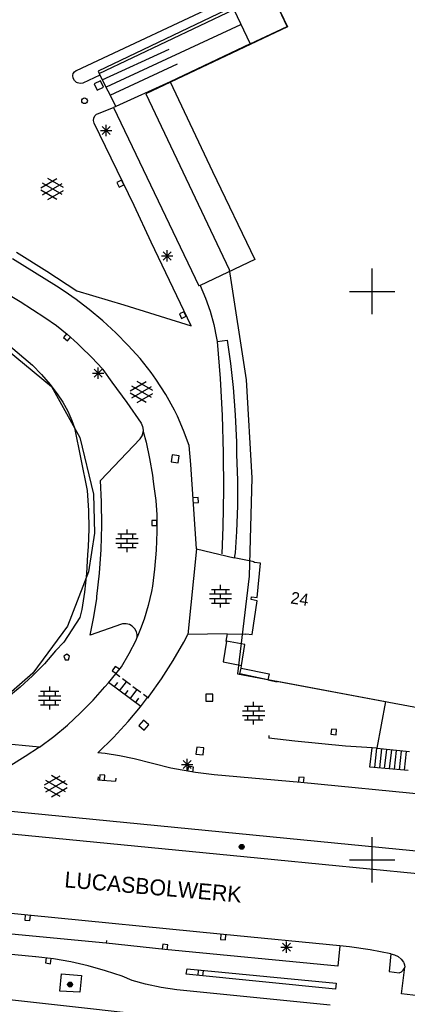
# Model space of a CAD drawing. Header units: millimetres. Extents: x 135944 to 142000, y 454200 to 456692.
# Tile 126 of 153: x 137169 to 137203, y 456087 to 456174. Entities that reach past the tile are written whole.
import ezdxf
from ezdxf.enums import TextEntityAlignment as Align

# ---------------------------------------------------------------- set-up
doc = ezdxf.new("R2010")
doc.units = ezdxf.units.MM
for name, color, linetype in [('TotaalGBKN2013_Bistad', 251, 'Continuous'), ('TotaalGBKN2013X$0$Contouren', 251, 'Continuous'), ('TotaalGBKN2013X$0$Xref', 251, 'Continuous')]:
    doc.layers.add(name, color=color, linetype=linetype)
doc.styles.add('TotaalGBKN2013X$0$GBKN binnenstad 2009$0$Standard', font='txt')

# ---------------------------------------------------------------- blocks, each defined once
blk = doc.blocks.new('TotaalGBKN2013X$0$GBKN binnenstad 2009')
at = {"layer": 'TotaalGBKN2013_Bistad'}
for p, q in [((137173992, 456169416), (137187621, 456175846)), ((137192541, 456173305), (137191092, 456176368)), ((137187747, 456175019), (137175906, 456169367)), ((137175991, 456169161), (137187851, 456174794)), ((137187851, 456174794), (137189270, 456171760)), ((137176629, 456167978), (137188465, 456173482)), ((137189270, 456171760), (137192541, 456173305)), ((137189270, 456171760), (137182247, 456168445)), ((137176264, 456168618), (137182156, 456171308)), ((137176953, 456167258), (137182893, 456170009)), ((137173688, 456168985), (137173720, 456169167)), ((137173688, 456168984), (137173688, 456168985)), ((137173724, 456168747), (137173688, 456168984)), ((137173720, 456169167), (137173826, 456169320)), ((137173835, 456168535), (137173724, 456168747)), ((137173826, 456169320), (137173985, 456169414)), ((137173985, 456169414), (137173992, 456169416)), ((137176055, 456169030), (137174569, 456168327)), ((137175906, 456169367), (137175991, 456169161)), ((137175991, 456169161), (137176055, 456169030)), ((137176055, 456169030), (137177454, 456166268)), ((137174009, 456168371), (137173835, 456168535)), ((137174086, 456168338), (137174009, 456168371)), ((137174326, 456168293), (137174086, 456168338)), ((137174569, 456168327), (137174326, 456168293)), ((137176123, 456168518), (137175562, 456168253)), ((137175562, 456168253), (137175827, 456167692)), ((137175827, 456167692), (137176388, 456167957)), ((137176388, 456167957), (137176123, 456168518)), ((137182247, 456168445), (137177454, 456166268)), ((137182247, 456168445), (137185970, 456160549)), ((137175860, 456165629), (137177270, 456166185)), ((137177454, 456166268), (137177270, 456166185)), ((137177270, 456166185), (137184751, 456150504)), ((137175516, 456165236), (137175612, 456165432)), ((137175612, 456165432), (137175771, 456165582)), ((137175771, 456165582), (137175860, 456165629)), ((137175498, 456165018), (137175516, 456165236)), ((137175558, 456164808), (137175498, 456165018)), ((137179063, 456157545), (137175558, 456164808)), ((137176271, 456163791), (137176979, 456164499)), ((137176979, 456163791), (137176271, 456164499)), ((137176625, 456163645), (137176625, 456164645)), ((137176125, 456164145), (137177125, 456164145)), ((137185970, 456160549), (137189675, 456152793)), ((137170864, 456159113), (137172266, 456159922)), ((137171001, 456158500), (137172734, 456159499)), ((137172734, 456158511), (137171002, 456159513)), ((137172864, 456159130), (137171478, 456159931)), ((137177960, 456159769), (137177555, 456159574)), ((137177555, 456159574), (137177750, 456159169)), ((137177750, 456159169), (137178155, 456159364)), ((137178155, 456159364), (137177960, 456159769)), ((137172265, 456158090), (137170864, 456158899)), ((137171478, 456158081), (137172864, 456158881)), ((137180560, 456154333), (137179063, 456157545)), ((137182840, 456149622), (137180560, 456154333)), ((137168736, 456153456), (137171396, 456151775)), ((137181629, 456152762), (137182337, 456153470)), ((137182337, 456152762), (137181629, 456153470)), ((137181983, 456152616), (137181983, 456153616)), ((137172237, 456150452), (137168387, 456152855)), ((137181483, 456153116), (137182483, 456153116)), ((137189675, 456152793), (137184867, 456150533)), ((137171396, 456151775), (137174023, 456150045)), ((137200000, 456150000), (137200000, 456152000)), ((137184867, 456150533), (137184751, 456150504)), ((137184867, 456150533), (137185343, 456149411)), ((137166853, 456150441), (137169051, 456149107)), ((137172928, 456150024), (137172237, 456150452)), ((137173985, 456149293), (137172928, 456150024)), ((137174023, 456150045), (137178159, 456148808)), ((137198000, 456150000), (137200000, 456150000)), ((137200000, 456150000), (137202000, 456150000)), ((137200000, 456148000), (137200000, 456150000)), ((137169051, 456149107), (137171206, 456147704)), ((137174995, 456148497), (137173985, 456149293)), ((137178159, 456148808), (137184086, 456146982)), ((137184086, 456146982), (137182840, 456149622)), ((137185343, 456149411), (137185744, 456148261)), ((137175128, 456148394), (137174995, 456148497)), ((137176325, 456147406), (137175128, 456148394)), ((137183454, 456148216), (137183049, 456148021)), ((137183049, 456148021), (137183244, 456147616)), ((137183649, 456147811), (137183454, 456148216)), ((137185744, 456148261), (137186068, 456147086)), ((137171206, 456147704), (137172240, 456146997)), ((137177471, 456146358), (137176325, 456147406)), ((137183244, 456147616), (137183649, 456147811)), ((137186068, 456147086), (137186315, 456145893)), ((137172240, 456146997), (137173187, 456146236)), ((137173154, 456146297), (137172869, 456145949)), ((137173187, 456146236), (137174081, 456145414)), ((137178560, 456145253), (137177471, 456146358)), ((137172869, 456145949), (137173217, 456145664)), ((137173217, 456145664), (137173502, 456146012)), ((137174081, 456145414), (137174344, 456145151)), ((137186315, 456145893), (137186364, 456145595)), ((137186358, 456145587), (137186623, 456142334)), ((137186364, 456145595), (137187263, 456145726)), ((137187263, 456145726), (137187552, 456143646)), ((137168036, 456145304), (137170125, 456143513)), ((137174344, 456145151), (137175340, 456144200)), ((137179592, 456144093), (137178560, 456145253)), ((137175340, 456144200), (137176278, 456143192)), ((137180562, 456142881), (137179592, 456144093)), ((137187552, 456143646), (137187788, 456141560)), ((137170125, 456143513), (137170933, 456142690)), ((137175420, 456142809), (137176420, 456142809)), ((137175566, 456142455), (137176274, 456143163)), ((137176274, 456142455), (137175566, 456143163)), ((137175920, 456142309), (137175920, 456143309)), ((137176278, 456143192), (137176333, 456143130)), ((137176333, 456143130), (137177121, 456142011)), ((137180987, 456142271), (137180562, 456142881)), ((137170933, 456142690), (137171682, 456141812)), ((137177121, 456142011), (137178429, 456140221)), ((137178730, 456141262), (137180132, 456142071)), ((137180730, 456141279), (137179344, 456142080)), ((137181845, 456140934), (137180987, 456142271)), ((137186623, 456142334), (137186809, 456139076)), ((137171682, 456141812), (137172295, 456140992)), ((137180131, 456140239), (137178730, 456141048)), ((137178867, 456140649), (137180600, 456141648)), ((137180600, 456140660), (137178868, 456141662)), ((137179344, 456140230), (137180730, 456141030)), ((137187788, 456141560), (137187964, 456139159)), ((137172295, 456140992), (137172801, 456140246)), ((137172801, 456140246), (137173238, 456139458)), ((137178429, 456140221), (137179694, 456138401)), ((137182635, 456139556), (137181845, 456140934)), ((137173238, 456139458), (137173604, 456138634)), ((137182880, 456139040), (137182635, 456139556)), ((137173604, 456138634), (137173832, 456137990)), ((137183426, 456137762), (137182880, 456139040)), ((137186809, 456139076), (137186914, 456135815)), ((137187964, 456139159), (137188061, 456136754)), ((137173832, 456137990), (137174930, 456132488)), ((137179694, 456138401), (137179820, 456138116)), ((137179775, 456137304), (137179865, 456137609)), ((137179820, 456138116), (137179870, 456137809)), ((137179865, 456137609), (137179876, 456137691)), ((137179870, 456137809), (137179870, 456137751)), ((137179870, 456137751), (137179876, 456137691)), ((137179876, 456137691), (137180117, 456136751)), ((137183897, 456136455), (137183426, 456137762)), ((137176123, 456133374), (137179612, 456137031)), ((137179612, 456137031), (137179775, 456137304)), ((137180117, 456136751), (137180437, 456135295)), ((137188061, 456136754), (137188078, 456135668)), ((137184061, 456134780), (137183897, 456136455)), ((137186914, 456135815), (137186939, 456132551)), ((137180437, 456135295), (137180679, 456133824)), ((137182424, 456135633), (137182336, 456135019)), ((137182336, 456135019), (137182950, 456134931)), ((137183038, 456135545), (137182424, 456135633)), ((137182950, 456134931), (137183038, 456135545)), ((137188078, 456135668), (137188157, 456133404)), ((137184566, 456127352), (137184061, 456134780)), ((137176208, 456131492), (137176123, 456133374)), ((137180679, 456133824), (137180747, 456133285)), ((137180747, 456133285), (137180815, 456132848)), ((137188157, 456133404), (137188157, 456131139)), ((137174930, 456132488), (137175055, 456130738)), ((137180815, 456132848), (137180980, 456131601)), ((137186939, 456132551), (137186885, 456129288)), ((137176225, 456129403), (137176208, 456131492)), ((137180980, 456131601), (137181066, 456130346)), ((137184693, 456131877), (137184244, 456131844)), ((137184726, 456131428), (137184693, 456131877)), ((137175055, 456130738), (137175080, 456129130)), ((137184277, 456131395), (137184726, 456131428)), ((137188157, 456131139), (137188076, 456128875)), ((137181072, 456129855), (137180622, 456129855)), ((137180622, 456129855), (137180622, 456129405)), ((137181066, 456130346), (137181078, 456129867)), ((137181078, 456129867), (137181071, 456128891)), ((137181072, 456129405), (137181072, 456129855)), ((137175080, 456129130), (137175025, 456127523)), ((137176163, 456127315), (137176225, 456129403)), ((137178446, 456128672), (137178446, 456129072)), ((137180622, 456129405), (137181072, 456129405)), ((137181071, 456128891), (137181014, 456127234)), ((137186885, 456129288), (137186795, 456126916)), ((137177466, 456128272), (137179426, 456128272)), ((137177646, 456128672), (137179246, 456128672)), ((137177946, 456128272), (137177946, 456128672)), ((137178446, 456127872), (137178446, 456128272)), ((137178946, 456128272), (137178946, 456128672)), ((137188076, 456128875), (137187949, 456127003)), ((137175025, 456127523), (137174979, 456126867)), ((137176021, 456125230), (137176163, 456127315)), ((137177466, 456127872), (137179426, 456127872)), ((137177646, 456127472), (137179246, 456127472)), ((137177946, 456127472), (137177946, 456127872)), ((137178446, 456127072), (137178446, 456127472)), ((137178946, 456127472), (137178946, 456127872)), ((137181014, 456127234), (137180877, 456125583)), ((137184566, 456127352), (137183794, 456119820)), ((137184566, 456127352), (137187881, 456126577)), ((137174979, 456126867), (137174878, 456125198)), ((137187949, 456127003), (137187881, 456126577)), ((137189626, 456126202), (137187881, 456126577)), ((137180877, 456125583), (137180681, 456124070)), ((137189611, 456126157), (137189626, 456126202)), ((137190196, 456126088), (137189611, 456126157)), ((137189903, 456123083), (137190196, 456126088)), ((137174878, 456125198), (137174697, 456123536)), ((137175799, 456123153), (137176021, 456125230)), ((137180681, 456124070), (137180596, 456123604)), ((137185864, 456123794), (137187464, 456123794)), ((137186164, 456123394), (137186164, 456123794)), ((137186664, 456123794), (137186664, 456124194)), ((137187164, 456123394), (137187164, 456123794)), ((137174697, 456123536), (137174462, 456122022)), ((137175528, 456121376), (137175780, 456123004)), ((137175780, 456123004), (137175799, 456123153)), ((137180596, 456123604), (137180308, 456122384)), ((137185684, 456123394), (137187644, 456123394)), ((137185684, 456122994), (137187644, 456122994)), ((137186164, 456122594), (137186164, 456122994)), ((137186664, 456122994), (137186664, 456123394)), ((137187164, 456122594), (137187164, 456122994)), ((137189349, 456122912), (137189389, 456123127)), ((137189884, 456122793), (137189349, 456122912)), ((137189389, 456123127), (137189903, 456123083)), ((137174462, 456122022), (137174308, 456121312)), ((137180308, 456122384), (137179944, 456121186)), ((137185864, 456122594), (137187464, 456122594)), ((137186664, 456122194), (137186664, 456122594)), ((137189437, 456119817), (137189884, 456122793)), ((137174308, 456121312), (137172893, 456119164)), ((137175197, 456119763), (137175528, 456121376)), ((137179944, 456121186), (137179629, 456120326)), ((137177953, 456120743), (137175197, 456119763)), ((137178057, 456120763), (137177953, 456120743)), ((137178358, 456120768), (137178057, 456120763)), ((137178650, 456120693), (137178358, 456120768)), ((137178911, 456120544), (137178650, 456120693)), ((137179125, 456120332), (137178911, 456120544)), ((137179275, 456120071), (137179125, 456120332)), ((137179629, 456120326), (137179327, 456119600)), ((137179241, 456119331), (137179276, 456119406)), ((137179331, 456119839), (137179275, 456120071)), ((137179276, 456119406), (137179327, 456119600)), ((137179327, 456119600), (137179331, 456119839)), ((137183439, 456119162), (137183794, 456119820)), ((137187262, 456119872), (137183794, 456119820)), ((137187262, 456119872), (137187124, 456119237)), ((137187262, 456119872), (137188892, 456119851)), ((137188892, 456119851), (137188907, 456119881)), ((137188907, 456119881), (137189437, 456119817)), ((137172893, 456119164), (137172171, 456118381)), ((137178639, 456118140), (137179241, 456119331)), ((137182494, 456117529), (137183439, 456119162)), ((137187183, 456119227), (137186894, 456117421)), ((137187124, 456119237), (137187183, 456119227)), ((137188819, 456118941), (137187183, 456119227)), ((137188511, 456117112), (137188819, 456118941)), ((137172171, 456118381), (137171184, 456117259)), ((137173141, 456118092), (137172891, 456117910)), ((137172891, 456117910), (137172995, 456117592)), ((137173391, 456117910), (137173141, 456118092)), ((137173288, 456117592), (137173391, 456117910)), ((137177967, 456116986), (137178639, 456118140)), ((137171184, 456117259), (137170139, 456116191)), ((137172995, 456117592), (137173288, 456117592)), ((137177401, 456117010), (137177154, 456116634)), ((137177777, 456116763), (137177401, 456117010)), ((137177461, 456116351), (137177967, 456116986)), ((137181481, 456115937), (137182494, 456117529)), ((137186894, 456117421), (137188511, 456117112)), ((137188378, 456116358), (137188472, 456116865)), ((137188472, 456116865), (137188511, 456117112)), ((137188472, 456116865), (137190936, 456116370)), ((137170139, 456116191), (137169038, 456115181)), ((137176812, 456115588), (137177461, 456116351)), ((137177154, 456116634), (137177531, 456116387)), ((137177810, 456116092), (137177461, 456116351)), ((137178740, 456115402), (137178042, 456115920)), ((137180401, 456114389), (137181481, 456115937)), ((137190838, 456115826), (137188378, 456116358)), ((137190936, 456116370), (137190838, 456115826)), ((137169038, 456115181), (137167885, 456114231)), ((137171649, 456114838), (137171649, 456115238)), ((137175462, 456114040), (137176502, 456115213)), ((137176502, 456115213), (137176812, 456115588)), ((137179655, 456113478), (137176805, 456115593)), ((137177330, 456115203), (137177628, 456115604)), ((137177795, 456114858), (137178391, 456115661)), ((137179670, 456114712), (137178972, 456115230)), ((137190838, 456115826), (137191642, 456115656)), ((137191642, 456115656), (137191662, 456115721)), ((137191662, 456115721), (137201158, 456113941)), ((137170669, 456114438), (137172629, 456114438)), ((137170849, 456114838), (137172449, 456114838)), ((137171149, 456114438), (137171149, 456114838)), ((137171649, 456114038), (137171649, 456114438)), ((137172149, 456114438), (137172149, 456114838)), ((137178260, 456114513), (137178558, 456114914)), ((137178725, 456114168), (137179321, 456114971)), ((137179190, 456113823), (137179488, 456114224)), ((137179645, 456113473), (137180251, 456114281)), ((137180251, 456114281), (137179902, 456114540)), ((137180251, 456114281), (137180297, 456114247)), ((137180297, 456114247), (137180401, 456114389)), ((137185378, 456114586), (137185368, 456113966)), ((137185998, 456114576), (137185378, 456114586)), ((137185988, 456113956), (137185998, 456114576)), ((137170669, 456114038), (137172629, 456114038)), ((137170849, 456113638), (137172449, 456113638)), ((137171149, 456113638), (137171149, 456114038)), ((137171649, 456113238), (137171649, 456113638)), ((137172149, 456113638), (137172149, 456114038)), ((137174364, 456112921), (137175462, 456114040)), ((137178542, 456112174), (137179645, 456113473)), ((137185368, 456113966), (137185988, 456113956)), ((137188776, 456113513), (137190376, 456113513)), ((137189076, 456113113), (137189076, 456113513)), ((137189576, 456113513), (137189576, 456113913)), ((137190076, 456113113), (137190076, 456113513)), ((137201158, 456113941), (137200414, 456109827)), ((137173211, 456111860), (137174364, 456112921)), ((137188596, 456113113), (137190556, 456113113)), ((137188596, 456112713), (137190556, 456112713)), ((137189076, 456112313), (137189076, 456112713)), ((137189576, 456112713), (137189576, 456113113)), ((137190076, 456112313), (137190076, 456112713)), ((137170749, 456109921), (137146191, 456112301)), ((137172005, 456110859), (137173211, 456111860)), ((137177245, 456110765), (137178542, 456112174)), ((137179894, 456112284), (137179491, 456111813)), ((137179491, 456111813), (137179962, 456111410)), ((137180365, 456111881), (137179894, 456112284)), ((137179962, 456111410), (137180365, 456111881)), ((137188776, 456112313), (137190376, 456112313)), ((137189576, 456111913), (137189576, 456112313)), ((137170749, 456109921), (137172005, 456110859)), ((137175891, 456109411), (137177245, 456110765)), ((137190925, 456110950), (137190901, 456110701)), ((137193211, 456110431), (137190901, 456110701)), ((137196414, 456111499), (137196379, 456111050)), ((137196379, 456111050), (137196828, 456111015)), ((137196863, 456111464), (137196414, 456111499)), ((137196828, 456111015), (137196863, 456111464)), ((137170749, 456109921), (137169503, 456109084)), ((137184576, 456109913), (137184511, 456109296)), ((137185193, 456109848), (137184576, 456109913)), ((137185128, 456109231), (137185193, 456109848)), ((137197651, 456109991), (137193211, 456110431)), ((137199986, 456109871), (137197651, 456109991)), ((137199792, 456108171), (137199986, 456109871)), ((137200414, 456109827), (137199986, 456109871)), ((137169503, 456109084), (137168218, 456108308)), ((137176517, 456109348), (137175891, 456109411)), ((137177796, 456109159), (137176517, 456109348)), ((137179061, 456108891), (137177796, 456109159)), ((137184511, 456109296), (137185128, 456109231)), ((137200225, 456108122), (137200419, 456109822)), ((137200414, 456109827), (137203280, 456109524)), ((137200660, 456108090), (137200852, 456109773)), ((137201095, 456108049), (137201286, 456109723)), ((137201529, 456108009), (137201719, 456109674)), ((137201963, 456107968), (137202152, 456109625)), ((137202398, 456107927), (137202586, 456109575)), ((137202832, 456107887), (137203019, 456109526)), ((137182291, 456108081), (137179061, 456108891)), ((137183241, 456108402), (137184241, 456108402)), ((137183387, 456108048), (137184095, 456108756)), ((137184095, 456108048), (137183387, 456108756)), ((137183741, 456107902), (137183741, 456108902)), ((137183845, 456108239), (137183774, 456107795)), ((137184290, 456108168), (137183845, 456108239)), ((137184219, 456107724), (137184290, 456108168)), ((137203160, 456107855), (137199792, 456108171)), ((137171178, 456106593), (137172580, 456107402)), ((137173178, 456106610), (137171792, 456107411)), ((137175906, 456107299), (137175880, 456107050)), ((137176046, 456107493), (137176016, 456107044)), ((137176495, 456107464), (137176046, 456107493)), ((137176465, 456107015), (137176495, 456107464)), ((137182808, 456107974), (137182291, 456108081)), ((137184459, 456107688), (137182808, 456107974)), ((137186121, 456107481), (137184459, 456107688)), ((137193741, 456106811), (137186121, 456107481)), ((137193560, 456107277), (137193518, 456106829)), ((137194008, 456107235), (137193560, 456107277)), ((137193966, 456106787), (137194008, 456107235)), ((137143731, 456106701), (137210191, 456100171)), ((137172579, 456105570), (137171178, 456106379)), ((137171315, 456105980), (137173048, 456106979)), ((137173048, 456105991), (137171316, 456106993)), ((137175880, 456107050), (137177440, 456106940)), ((137177464, 456107189), (137177440, 456106940)), ((137212601, 456104961), (137193741, 456106811)), ((137171792, 456105561), (137173178, 456106361)), ((137191405.5, 456100000), (137146271, 456104411)), ((137200000, 456100000), (137200000, 456102000)), ((137203981, 456098771), (137191405.5, 456100000)), ((137198000, 456100000), (137200000, 456100000)), ((137198000, 456100000), (137200000, 456100000)), ((137200000, 456100000), (137202000, 456100000)), ((137200000, 456100000), (137202000, 456100000)), ((137200000, 456098000), (137200000, 456100000)), ((137169721, 456095131), (137164531, 456095661)), ((137169500, 456095158), (137169455, 456094711)), ((137186921, 456093431), (137169721, 456095131)), ((137169903, 456094666), (137169948, 456095113)), ((137176601, 456092671), (137160451, 456094241)), ((137169455, 456094711), (137169903, 456094666)), ((137186699, 456093458), (137186656, 456093010)), ((137197171, 456092441), (137186921, 456093431)), ((137187103, 456092966), (137187147, 456093414)), ((137170391, 456091481), (137159431, 456092561)), ((137181761, 456092121), (137176601, 456092671)), ((137176628, 456092920), (137176602, 456092671)), ((137181581, 456092590), (137181536, 456092142)), ((137182029, 456092544), (137181581, 456092590)), ((137181984, 456092097), (137182029, 456092544)), ((137186656, 456093010), (137187103, 456092966)), ((137192107, 456091968), (137192815, 456092676)), ((137192815, 456091968), (137192107, 456092676)), ((137192461, 456091822), (137192461, 456092822)), ((137196975, 456090659), (137181761, 456092121)), ((137191961, 456092322), (137192961, 456092322)), ((137197171, 456092441), (137196975, 456090659)), ((137198020, 456092344), (137197171, 456092441)), ((137199832, 456092077), (137198020, 456092344)), ((137201631, 456091731), (137199832, 456092077)), ((137201631, 456091731), (137201488, 456090191)), ((137201631, 456091731), (137201971, 456091650)), ((137201971, 456091650), (137202284, 456091495)), ((137170428, 456091477), (137170391, 456091481)), ((137171978, 456091291), (137170428, 456091477)), ((137171341, 456091384), (137171274, 456090939)), ((137171274, 456090939), (137171718, 456090871)), ((137171718, 456090871), (137171786, 456091316)), ((137173516, 456091025), (137171978, 456091291)), ((137175039, 456090681), (137173516, 456091025)), ((137202284, 456091495), (137202554, 456091272)), ((137202554, 456091272), (137202766, 456090994)), ((137202766, 456090994), (137202791, 456090951)), ((137202791, 456090951), (137202855, 456090769)), ((137172531, 456088465), (137172677, 456089995)), ((137172677, 456089995), (137174432, 456089839)), ((137176542, 456090259), (137175039, 456090681)), ((137178021, 456089761), (137176542, 456090259)), ((137183661, 456089951), (137183731, 456090431)), ((137196781, 456088641), (137183661, 456089951)), ((137183731, 456090431), (137196831, 456089151)), ((137184712, 456090290), (137184666, 456089842)), ((137185159, 456090244), (137184712, 456090290)), ((137185113, 456089796), (137185159, 456090244)), ((137201488, 456090191), (137202371, 456090061)), ((137202371, 456090061), (137202576, 456090142)), ((137202576, 456090142), (137202739, 456090291)), ((137202581, 456088211), (137202859, 456090577)), ((137202739, 456090291), (137202839, 456090487)), ((137202839, 456090487), (137202859, 456090577)), ((137202855, 456090769), (137202859, 456090577)), ((137174432, 456089839), (137174285, 456088359)), ((137178901, 456089401), (137178021, 456089761)), ((137180084, 456089076), (137178901, 456089401)), ((137181450, 456088779), (137180084, 456089076)), ((137196831, 456089151), (137196781, 456088641)), ((137174285, 456088359), (137172531, 456088465)), ((137182831, 456088561), (137181450, 456088779)), ((137196311, 456087211), (137182831, 456088561)), ((137205191, 456087901), (137202581, 456088211))]:
    blk.add_line(p, q, dxfattribs=at)
for centre, radius in [((137174713, 456166763), 250), ((137188531, 456101152), 215), ((137188531, 456101152), 155), ((137188531, 456101152), 95), ((137188531, 456101152), 35), ((137173440, 456089037), 215), ((137173440, 456089037), 155), ((137173440, 456089037), 95), ((137173440, 456089037), 35)]:
    blk.add_circle(centre, radius, dxfattribs=at)
at = {"layer": 'TotaalGBKN2013_Bistad', "style": 'TotaalGBKN2013X$0$GBKN binnenstad 2009$0$Standard'}
blk.add_text('24', height=1054, rotation=351.4565, dxfattribs=at).set_placement((137194400.4, 456122851.4), align=Align.MIDDLE_RIGHT)
blk.add_text('LUCASBOLWERK', height=1400, rotation=355.0288, dxfattribs=at).set_placement((137172906, 456097596))

msp = doc.modelspace()

# ---------------------------------------------------------------- linework, layer by layer
at = {"layer": 'TotaalGBKN2013X$0$Contouren'}
for p, q in [((137187.639, 456183.663), (137192.559, 456173.268)), ((137192.559, 456173.268), (137180.1, 456167.372)), ((137180.1, 456167.372), (137187.435, 456151.917)), ((137187.435, 456151.917), (137188.918, 456142.215)), ((137164.95, 456147.29), (137171.811, 456141.65)), ((137188.918, 456142.215), (137189.422, 456133.591)), ((137171.811, 456141.65), (137174.284, 456137.149)), ((137174.284, 456137.149), (137175.507, 456132.162)), ((137189.422, 456133.591), (137189.173, 456124.957)), ((137175.507, 456132.162), (137175.584, 456128.735)), ((137175.584, 456128.735), (137175.064, 456125.346)), ((137175.064, 456125.346), (137173.206, 456120.559)), ((137189.173, 456124.957), (137188.171, 456116.377)), ((137173.206, 456120.559), (137170.172, 456116.417)), ((137170.172, 456116.417), (137167.595, 456114.155)), ((137188.171, 456116.377), (137207.258, 456112.797)), ((137185.226, 456085.789), (137152.165, 456089.463))]:
    msp.add_line(p, q, dxfattribs=at)

# ---------------------------------------------------------------- block references
at = {"layer": 'TotaalGBKN2013X$0$Xref', "xscale": 0.0009999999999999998, "yscale": 0.0009999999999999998, "zscale": 0.0009999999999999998}
msp.add_blockref('TotaalGBKN2013X$0$GBKN binnenstad 2009', (0, 0), dxfattribs=at)

doc.saveas('drawing.dxf')
